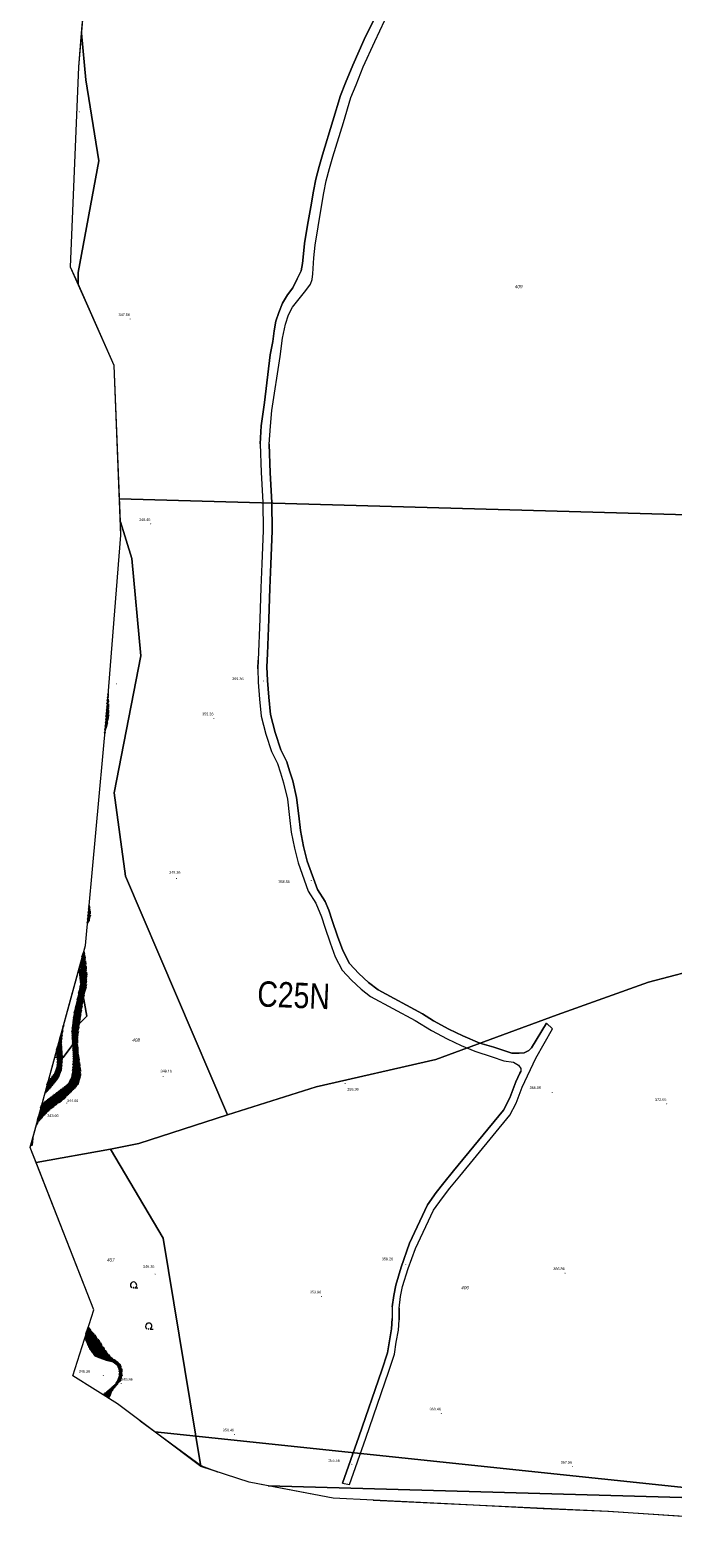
# Model space of a CAD drawing. Header units: metres. Extents: x 345144 to 348639, y 5629211 to 5635235.
# Tile 1 of 256: x 346512 to 346676, y 5629211 to 5629594. Entities that reach past the tile are written whole.
import ezdxf
from ezdxf.enums import TextEntityAlignment as Align

# ---------------------------------------------------------------- set-up
doc = ezdxf.new("R2010")
doc.units = ezdxf.units.M
doc.header["$MEASUREMENT"] = 0
doc.linetypes.add('4_4', pattern=[1.4, 0.7, -0.7])
for name, color, linetype in [('001 Flurstück', 7, 'Continuous'), ('028 Geländeform', 7, 'Continuous'), ('028 Geländeform Ausg.', 7, 'Continuous'), ('081-083 Topographie', 7, 'Continuous'), ('AX Flurstück', 7, 'Continuous'), ('Blatt', 7, 'Continuous'), ('Definitionslinie', 7, 'Continuous'), ('Gemeinde Lokation', 7, 'Continuous'), ('Ortsteil Lokation', 7, 'Continuous'), ('Präsentationsobjekt -Text (punktförmig)', 7, 'Continuous')]:
    doc.layers.add(name, color=color, linetype=linetype)
doc.styles.add('ARIAL', font='arial.ttf', dxfattribs={"height": 1})
doc.styles.add('ARIALIT', font='ariali.ttf', dxfattribs={"height": 1})
pattern_1 = [(250.9552151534, (0, 0), (0.1890527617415, -0.065261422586), [])]

# ---------------------------------------------------------------- blocks, each defined once
blk = doc.blocks.new('alk_043x_nrw')
h = blk.add_hatch(color=7)
edge = h.paths.add_edge_path(flags=0)
edge.add_arc((0, 0), 1, 180, 360, ccw=False)
edge.add_arc((0, 0), 1, 0, 180, ccw=False)
blk = doc.blocks.new('alk_7100_nrwx2')
at = {"true_color": 0x2e2e2e}
h = blk.add_hatch(color=250, dxfattribs=at)
edge = h.paths.add_edge_path(flags=0)
edge.add_arc((0.024073, -0.597267), 0.057254, 180, 360, ccw=False)
edge.add_arc((0.024073, -0.597267), 0.057255, 0, 180, ccw=False)
at = {"color": 250, "lineweight": 5, "true_color": 0x2e2e2e, "flags": 128}
blk.add_lwpolyline([(0.349382, -0.597267), (1, -0.597267)], dxfattribs=at)
at = {"color": 250, "lineweight": 5, "true_color": 0x2e2e2e}
for centre, radius, start, end in [((0.024073, 0.012362), 0.690995, -61.91481688, -118.08518312), ((0.024073, -0.597267), 0.057255, 0, 180), ((0.024073, -0.597267), 0.057254, 180, 0)]:
    blk.add_arc(centre, radius, start, end, dxfattribs=at)

msp = doc.modelspace()

# ---------------------------------------------------------------- hatches: boundary and pattern name
at = {"layer": '028 Geländeform', "true_color": 0xb27500}
h = msp.add_hatch(dxfattribs=at)
h.set_pattern_fill('_USER', color=44, scale=0.2, angle=250.95521515, style=0, pattern_type=0)
h.set_pattern_definition(pattern_1)
h.paths.add_polyline_path([(346531.356, 5629415.556), (346531.339, 5629415.507), (346531.64, 5629418.818), (346532.186, 5629425.58), (346532.188, 5629425.554), (346532.262, 5629422.776), (346532.327, 5629420.027), (346531.955, 5629417.629)], flags=0)
h = msp.add_hatch(dxfattribs=at)
h.set_pattern_fill('_USER', color=44, scale=0.2, angle=250.95521515, style=0, pattern_type=0)
h.set_pattern_definition(pattern_1)
h.paths.add_polyline_path([(346514.909, 5629317.245), (346513.936, 5629315.82), (346515.321, 5629320.883), (346516.131, 5629321.71), (346518.35, 5629323.416), (346520.567, 5629325.072), (346522.112, 5629326.298), (346522.994, 5629327.9), (346523.259, 5629329.672), (346523.427, 5629332.825), (346523.247, 5629336.3), (346523.237, 5629336.493), (346523.054, 5629339.385), (346523.478, 5629343.281), (346523.97, 5629345.855), (346524.538, 5629348.244), (346525.278, 5629351.66), (346525.277, 5629352.024), (346525.272, 5629355.78), (346525.137, 5629356.755), (346526.04, 5629360.057), (346526.247, 5629358.939), (346526.577, 5629356.125), (346526.755, 5629353.849), (346526.601, 5629350.842), (346526.127, 5629348.959), (346525.97, 5629348.151), (346525.621, 5629346.366), (346524.911, 5629341.659), (346524.681, 5629340.136), (346524.356, 5629337.465), (346524.444, 5629335.284), (346524.699, 5629333.026), (346525.108, 5629330.309), (346525.146, 5629328.418), (346524.65, 5629326.341), (346523.496, 5629324.999), (346522.388, 5629323.949), (346520.901, 5629322.425), (346518.584, 5629320.789), (346516.84, 5629319.292)], flags=0)
h.paths.add_polyline_path([(346527.345, 5629367.779), (346526.939, 5629367.086), (346527.354, 5629371.652), (346527.635, 5629370.27), (346527.669, 5629369.014)], flags=0)
h = msp.add_hatch(dxfattribs=at)
h.set_pattern_fill('_USER', color=44, scale=0.2, angle=250.95521515, style=0, pattern_type=0)
h.set_pattern_definition(pattern_1)
h.paths.add_polyline_path([(346519.301, 5629333.063), (346518.998, 5629334.319), (346520.933, 5629341.393), (346520.537, 5629339.201), (346520.283, 5629336.524), (346520.489, 5629333.041), (346520.519, 5629332.539), (346520.294, 5629329.837), (346519.389, 5629327.692), (346517.556, 5629325.376), (346516.16, 5629323.947), (346516.918, 5629326.72), (346517.083, 5629326.898), (346518.54, 5629328.753), (346519.261, 5629330.431), (346519.368, 5629332.786)], flags=0)
h = msp.add_hatch(dxfattribs=at)
h.set_pattern_fill('_USER', color=44, scale=0.2, angle=250.95521515, style=0, pattern_type=0)
h.set_pattern_definition(pattern_1)
h.paths.add_polyline_path([(346532.358, 5629246.306), (346530.894, 5629247.215), (346532.692, 5629248.613), (346534.239, 5629250.047), (346535.067, 5629251.809), (346535.094, 5629253.405), (346534.587, 5629254.724), (346533.423, 5629255.569), (346531.695, 5629255.983), (346529.853, 5629256.66), (346528.826, 5629257.087), (346527.532, 5629258.867), (346526.352, 5629261.585), (346526.288, 5629261.705), (346527.123, 5629264.331), (346527.273, 5629264.222), (346528.716, 5629262.47), (346530.161, 5629260.573), (346531.407, 5629258.505), (346532.65, 5629256.955), (346534.086, 5629255.948), (346535.181, 5629255.086), (346535.662, 5629253.752), (346535.713, 5629252.001), (346535.382, 5629250.847), (346534.143, 5629249.507), (346532.945, 5629247.898)], flags=0)

# ---------------------------------------------------------------- linework, layer by layer
at = {"layer": '001 Flurstück', "color": 8, "linetype": 'Continuous', "lineweight": 13, "true_color": 0x808080, "flags": 128}
for points in [[(346555.743, 5629228.973), (346540.314, 5629240.606), (346555.899, 5629229.106), (346556.051, 5629228.872), (346555.743, 5629228.973)], [(346555.899, 5629229.106), (346560.01, 5629227.573), (346556.051, 5629228.872), (346555.899, 5629229.106)], [(346620.107, 5629219.389), (346599.535, 5629220.378), (346659.364, 5629217.569), (346694.582, 5629215.25), (346711.092, 5629214.371), (346711.1, 5629214.37), (346712.088, 5629214.317), (346712.175, 5629214.251), (346712.75, 5629213.807), (346712.406, 5629213.849), (346694.718, 5629215.178), (346691.533, 5629215.417), (346659.164, 5629217.483), (346642.716, 5629218.228), (346620.107, 5629219.389)]]:
    msp.add_lwpolyline(points, dxfattribs=at)
at = {"layer": '001 Flurstück', "color": 251, "linetype": 'Continuous', "lineweight": 5, "true_color": 0x4f4f4f, "flags": 128}
for points in [[(346555.743, 5629228.973), (346540.314, 5629240.606), (346555.899, 5629229.106), (346556.051, 5629228.872), (346555.743, 5629228.973)], [(346555.899, 5629229.106), (346560.01, 5629227.573), (346556.051, 5629228.872), (346555.899, 5629229.106)], [(346620.107, 5629219.389), (346599.535, 5629220.378), (346659.364, 5629217.569), (346694.582, 5629215.25), (346711.092, 5629214.371), (346711.1, 5629214.37), (346712.088, 5629214.317), (346712.175, 5629214.251), (346712.75, 5629213.807), (346712.406, 5629213.849), (346694.718, 5629215.178), (346691.533, 5629215.417), (346659.164, 5629217.483), (346642.716, 5629218.228), (346620.107, 5629219.389)]]:
    msp.add_lwpolyline(points, dxfattribs=at)
at = {"layer": '081-083 Topographie', "color": 7, "linetype": 'Continuous', "lineweight": 5, "flags": 128}
msp.add_lwpolyline([(346599.865, 5629597.345), (346597.274, 5629591.973), (346597.274, 5629591.973), (346594.358, 5629585.5), (346594.358, 5629585.5), (346592.547, 5629580.956), (346592.547, 5629580.956), (346591.223, 5629577.704), (346591.223, 5629577.704), (346589.32, 5629571.315), (346589.32, 5629571.315), (346586.662, 5629562.617), (346586.662, 5629562.617), (346585.822, 5629559.665), (346585.822, 5629559.665), (346584.956, 5629556.473), (346584.956, 5629556.473), (346584.332, 5629553.414), (346584.332, 5629553.414), (346583.668, 5629549.421), (346583.668, 5629549.421), (346582.87, 5629544.799), (346582.87, 5629544.799), (346582.107, 5629540.122), (346582.107, 5629540.122), (346581.802, 5629537.44), (346581.802, 5629537.44), (346581.611, 5629535.012), (346581.611, 5629535.012), (346581.216, 5629533.115), (346581.216, 5629533.115), (346580.24, 5629531.084), (346580.24, 5629531.084), (346579.091, 5629528.795), (346579.091, 5629528.795), (346577.726, 5629527.051), (346577.726, 5629527.051), (346576.478, 5629524.947), (346576.478, 5629524.947), (346575.605, 5629522.569), (346575.605, 5629522.569), (346574.841, 5629520.339), (346574.841, 5629520.339), (346574.411, 5629517.887), (346574.411, 5629517.887), (346574.017, 5629515.144), (346574.017, 5629515.144), (346573.36, 5629511.805), (346573.36, 5629511.805), (346571.934, 5629499.61), (346571.934, 5629499.61), (346571.097, 5629493.715), (346571.097, 5629493.715), (346570.799, 5629489.12), (346570.799, 5629489.12), (346571.06, 5629481.863), (346571.06, 5629481.863), (346571.489, 5629474.297), (346571.489, 5629474.297), (346571.543, 5629467.061), (346571.543, 5629467.061), (346571.243, 5629458.629), (346571.243, 5629458.629), (346571.004, 5629452.505), (346571.004, 5629452.505), (346570.697, 5629444.61), (346570.697, 5629444.61), (346570.275, 5629434.069), (346570.275, 5629434.069), (346570.188, 5629431.928), (346570.188, 5629431.928), (346570.311, 5629428.471), (346570.311, 5629428.471), (346570.66, 5629424.197), (346570.66, 5629424.197), (346571.101, 5629419.857), (346571.101, 5629419.857), (346572.282, 5629415.241), (346572.282, 5629415.241), (346573.731, 5629410.875), (346573.731, 5629410.875), (346575.212, 5629407.786), (346575.212, 5629407.786), (346575.959, 5629405.468), (346575.959, 5629405.468), (346576.779, 5629402.912), (346576.779, 5629402.912), (346577.728, 5629398.708), (346577.728, 5629398.708), (346578.312, 5629394.074), (346578.312, 5629394.074), (346578.68, 5629390.349), (346578.68, 5629390.349), (346579.522, 5629386.253), (346579.522, 5629386.253), (346580.439, 5629382.502), (346580.439, 5629382.502), (346583.025, 5629375.326), (346583.025, 5629375.326), (346584.995, 5629372.241), (346584.995, 5629372.241), (346586.392, 5629368.815), (346586.392, 5629368.815), (346587.243, 5629366.187), (346587.243, 5629366.187), (346588.616, 5629362.181), (346588.616, 5629362.181), (346589.899, 5629358.579), (346589.899, 5629358.579), (346591.659, 5629355.269), (346591.659, 5629355.269), (346593.989, 5629352.72), (346593.989, 5629352.72), (346596.492, 5629350.358), (346596.492, 5629350.358), (346598.886, 5629348.562), (346598.886, 5629348.562), (346610.192, 5629342.427), (346610.192, 5629342.427), (346614.365, 5629339.867), (346614.365, 5629339.867), (346618.301, 5629337.791), (346618.301, 5629337.791), (346621.884, 5629336.084), (346621.884, 5629336.084), (346625.382, 5629334.649), (346625.382, 5629334.649), (346629.755, 5629333.14), (346629.755, 5629333.14), (346632.755, 5629332.186), (346632.755, 5629332.186), (346635.232, 5629331.79), (346635.232, 5629331.79), (346636.498, 5629331.069), (346636.498, 5629331.069), (346637.038, 5629330.221), (346637.038, 5629330.221), (346637.083, 5629329.485), (346637.083, 5629329.485), (346636.84, 5629329.009), (346636.84, 5629329.009), (346635.819, 5629326.84), (346635.819, 5629326.84), (346634.287, 5629322.749), (346634.287, 5629322.749), (346632.693, 5629319.646), (346632.693, 5629319.646), (346619.972, 5629304.137), (346619.972, 5629304.137), (346617.457, 5629301.143), (346617.457, 5629301.143), (346615.551, 5629298.689), (346615.551, 5629298.689), (346613.311, 5629295.511), (346613.311, 5629295.511), (346608.748, 5629285.759), (346608.748, 5629285.759), (346606.649, 5629279.64), (346606.649, 5629279.64), (346605.281, 5629275.068), (346605.281, 5629275.068), (346604.767, 5629272.496), (346604.767, 5629272.496), (346604.404, 5629269.555), (346604.404, 5629269.555), (346604.391, 5629266.616), (346604.391, 5629266.616), (346604.225, 5629263.952), (346604.225, 5629263.952), (346603.649, 5629260.901), (346603.649, 5629260.901), (346603.17, 5629257.858), (346603.17, 5629257.858), (346601.777, 5629253.497), (346601.777, 5629253.497), (346595.905, 5629236.494), (346595.905, 5629236.494), (346591.764, 5629224.716), (346591.764, 5629224.716), (346593.513, 5629224.41), (346593.513, 5629224.41), (346597.653, 5629236.189), (346597.653, 5629236.189), (346603.525, 5629253.192), (346603.525, 5629253.192), (346604.918, 5629257.553), (346604.918, 5629257.553), (346605.398, 5629260.596), (346605.398, 5629260.596), (346605.973, 5629263.647), (346605.973, 5629263.647), (346606.14, 5629266.311), (346606.14, 5629266.311), (346606.153, 5629269.249), (346606.153, 5629269.249), (346606.516, 5629272.191), (346606.516, 5629272.191), (346607.028, 5629274.771), (346607.028, 5629274.771), (346608.398, 5629279.335), (346608.398, 5629279.335), (346610.332, 5629284.418), (346610.332, 5629284.418), (346614.895, 5629294.17), (346614.895, 5629294.17), (346617.136, 5629297.348), (346617.136, 5629297.348), (346619.041, 5629299.802), (346619.041, 5629299.802), (346621.557, 5629302.795), (346621.557, 5629302.795), (346634.278, 5629318.304), (346634.278, 5629318.304), (346635.872, 5629321.408), (346635.872, 5629321.408), (346637.404, 5629325.499), (346637.404, 5629325.499), (346640.878, 5629332.88), (346640.878, 5629332.88), (346645.107, 5629340.296), (346645.107, 5629340.296), (346643.551, 5629341.754), (346643.551, 5629341.754), (346639.745, 5629335.508), (346639.745, 5629335.508), (346639.138, 5629334.811), (346639.138, 5629334.811), (346637.889, 5629334.213), (346637.889, 5629334.213), (346636.646, 5629334.092), (346636.646, 5629334.092), (346634.793, 5629334.149), (346634.793, 5629334.149), (346630.225, 5629335.6), (346630.225, 5629335.6), (346626.621, 5629336.69), (346626.621, 5629336.69), (346622.354, 5629338.545), (346622.354, 5629338.545), (346618.771, 5629340.251), (346618.771, 5629340.251), (346614.835, 5629342.328), (346614.835, 5629342.328), (346612.085, 5629344.118), (346612.085, 5629344.118), (346600.779, 5629350.253), (346600.779, 5629350.253), (346598.384, 5629352.05), (346598.384, 5629352.05), (346595.882, 5629354.411), (346595.882, 5629354.411), (346593.552, 5629356.96), (346593.552, 5629356.96), (346591.792, 5629360.271), (346591.792, 5629360.271), (346590.509, 5629363.872), (346590.509, 5629363.872), (346589.136, 5629367.879), (346589.136, 5629367.879), (346588.285, 5629370.506), (346588.285, 5629370.506), (346587.345, 5629372.687), (346587.345, 5629372.687), (346585.375, 5629375.772), (346585.375, 5629375.772), (346582.789, 5629382.948), (346582.789, 5629382.948), (346581.872, 5629386.699), (346581.872, 5629386.699), (346581.029, 5629390.795), (346581.029, 5629390.795), (346580.661, 5629394.52), (346580.661, 5629394.52), (346580.078, 5629399.154), (346580.078, 5629399.154), (346579.129, 5629403.358), (346579.129, 5629403.358), (346578.308, 5629405.914), (346578.308, 5629405.914), (346577.562, 5629408.232), (346577.562, 5629408.232), (346576.081, 5629411.321), (346576.081, 5629411.321), (346574.631, 5629415.687), (346574.631, 5629415.687), (346573.451, 5629420.303), (346573.451, 5629420.303), (346573.01, 5629424.643), (346573.01, 5629424.643), (346572.661, 5629428.917), (346572.661, 5629428.917), (346572.537, 5629432.374), (346572.537, 5629432.374), (346572.655, 5629435.741), (346572.655, 5629435.741), (346573.005, 5629444.504), (346573.005, 5629444.504), (346573.313, 5629452.4), (346573.313, 5629452.4), (346573.551, 5629458.523), (346573.551, 5629458.523), (346573.851, 5629466.955), (346573.851, 5629466.955), (346573.797, 5629474.191), (346573.797, 5629474.191), (346573.368, 5629481.757), (346573.368, 5629481.757), (346573.108, 5629489.014), (346573.108, 5629489.014), (346573.405, 5629493.609), (346573.405, 5629493.609), (346573.744, 5629497.642), (346573.744, 5629497.642), (346575.868, 5629511.363), (346575.868, 5629511.363), (346576.53, 5629516.011), (346576.53, 5629516.011), (346577.296, 5629519.553), (346577.296, 5629519.553), (346578.046, 5629521.942), (346578.046, 5629521.942), (346579.025, 5629523.859), (346579.025, 5629523.859), (346581.092, 5629526.406), (346581.092, 5629526.406), (346582.432, 5629528.104), (346582.432, 5629528.104), (346583.588, 5629529.756), (346583.588, 5629529.756), (346584.017, 5629530.91), (346584.017, 5629530.91), (346584.17, 5629532.376), (346584.17, 5629532.376), (346584.445, 5629536.415), (346584.445, 5629536.415), (346584.756, 5629539.663), (346584.756, 5629539.663), (346585.519, 5629544.341), (346585.519, 5629544.341), (346586.317, 5629548.962), (346586.317, 5629548.962), (346586.981, 5629552.955), (346586.981, 5629552.955), (346587.605, 5629556.014), (346587.605, 5629556.014), (346588.471, 5629559.206), (346588.471, 5629559.206), (346589.311, 5629562.159), (346589.311, 5629562.159), (346591.97, 5629570.856), (346591.97, 5629570.856), (346593.872, 5629577.245), (346593.872, 5629577.245), (346595.196, 5629580.497), (346595.196, 5629580.497), (346597.008, 5629585.041), (346597.008, 5629585.041), (346599.923, 5629591.514), (346599.923, 5629591.514), (346602.514, 5629596.886)], dxfattribs=at)
at = {"layer": 'AX Flurstück', "color": 8, "linetype": 'Continuous', "lineweight": 13, "true_color": 0x808080, "flags": 128}
for points in [[(346533.694, 5629509.062), (346524.525, 5629529.855), (346524.534, 5629532.735), (346529.833, 5629561.091), (346526.482, 5629581.703), (346525.447, 5629593.622), (346525.777, 5629597.526)], [(346524.534, 5629532.735), (346524.525, 5629529.855), (346522.654, 5629534.097), (346524.725, 5629585.077), (346525.447, 5629593.622), (346526.482, 5629581.703), (346529.833, 5629561.091), (346524.534, 5629532.735)], [(346679.854, 5629354.87), (346669.507, 5629352.148), (346646.34, 5629343.877), (346615.503, 5629332.486), (346585.093, 5629325.537), (346562.48, 5629318.386), (346536.575, 5629379.176), (346533.719, 5629400.319), (346540.46, 5629435.215), (346538.185, 5629459.979), (346535.301, 5629469.295), (346533.694, 5629509.062)], [(346512.904, 5629310.743), (346513.032, 5629312.516), (346518.658, 5629333.079), (346520.746, 5629333.036), (346523.25, 5629336.305), (346523.153, 5629338.312), (346523.25, 5629340.021), (346526.795, 5629343.516), (346525.185, 5629352.541), (346524.856, 5629355.729), (346526.43, 5629361.481), (346531.64, 5629418.818), (346535.439, 5629465.869), (346535.301, 5629469.295), (346538.185, 5629459.979), (346540.46, 5629435.215), (346533.719, 5629400.319), (346536.575, 5629379.176), (346562.48, 5629318.386), (346540.025, 5629311.148), (346532.782, 5629309.725), (346513.857, 5629306.305), (346512.371, 5629310.101), (346512.491, 5629310.54), (346512.904, 5629310.743)], [(346520.746, 5629333.036), (346518.658, 5629333.079), (346524.856, 5629355.729), (346525.185, 5629352.541), (346526.795, 5629343.516), (346523.25, 5629340.021), (346523.153, 5629338.312), (346523.25, 5629336.305), (346520.746, 5629333.036)], [(346691.533, 5629215.417), (346659.165, 5629217.483), (346659.164, 5629217.483), (346642.717, 5629218.228), (346642.716, 5629218.228), (346641.556, 5629218.288), (346620.107, 5629219.389), (346589.357, 5629220.868), (346567.999, 5629224.952), (346567.998, 5629224.952), (346555.744, 5629228.973), (346546.202, 5629287.02), (346532.782, 5629309.725), (346540.025, 5629311.148), (346562.48, 5629318.386), (346585.093, 5629325.537), (346615.503, 5629332.486), (346646.34, 5629343.877), (346669.507, 5629352.148), (346679.854, 5629354.87)], [(346512.904, 5629310.743), (346512.491, 5629310.54), (346513.032, 5629312.516), (346512.904, 5629310.743)], [(346528.539, 5629268.786), (346513.857, 5629306.305), (346532.782, 5629309.725), (346546.202, 5629287.02), (346555.744, 5629228.973), (346555.743, 5629228.973), (346534.587, 5629244.924), (346523.2, 5629251.987), (346528.539, 5629268.786)]]:
    msp.add_lwpolyline(points, dxfattribs=at)
at = {"layer": 'Blatt', "color": 205, "linetype": 'Continuous', "lineweight": 5, "true_color": 0x873099, "flags": 128}
for points in [[(346832.731, 5629466.777), (346535.064, 5629475.159), (346533.694, 5629509.062), (346522.654, 5629534.097), (346524.725, 5629585.077), (346530.715, 5629655.947), (346541.299, 5629715.996), (346545.423, 5629724.944), (346839.768, 5629716.655), (346832.731, 5629466.777)], [(346535.439, 5629465.869), (346535.064, 5629475.159), (346832.731, 5629466.777), (346826.276, 5629237.472), (346811.198, 5629228.963), (346788.033, 5629218.78), (346786.057, 5629218.017), (346572.869, 5629224.021), (346567.998, 5629224.952), (346555.743, 5629228.973), (346534.587, 5629244.924), (346523.2, 5629251.987), (346528.539, 5629268.786), (346512.371, 5629310.101), (346526.43, 5629361.481), (346531.64, 5629418.818), (346535.439, 5629465.869)], [(346589.357, 5629220.868), (346572.869, 5629224.021), (346786.057, 5629218.017), (346775.825, 5629214.067), (346763.596, 5629211.37), (346758.535, 5629211.262), (346737.526, 5629210.809), (346712.406, 5629213.849), (346694.718, 5629215.178), (346691.533, 5629215.417), (346659.164, 5629217.483), (346642.716, 5629218.228), (346620.107, 5629219.389), (346589.357, 5629220.868)]]:
    msp.add_lwpolyline(points, dxfattribs=at)
at = {"layer": 'Definitionslinie', "color": 7, "linetype": 'Continuous', "lineweight": 5, "flags": 128}
for points in [[(346597.274, 5629591.973), (346599.865, 5629597.345)], [(346599.923, 5629591.514), (346602.514, 5629596.886)], [(346594.358, 5629585.5), (346597.274, 5629591.973)], [(346597.008, 5629585.041), (346599.923, 5629591.514)], [(346592.547, 5629580.956), (346594.358, 5629585.5)], [(346595.196, 5629580.497), (346597.008, 5629585.041)], [(346591.223, 5629577.704), (346592.547, 5629580.956)], [(346593.872, 5629577.245), (346595.196, 5629580.497)], [(346589.32, 5629571.315), (346591.223, 5629577.704)], [(346591.97, 5629570.856), (346593.872, 5629577.245)], [(346586.662, 5629562.617), (346589.32, 5629571.315)], [(346589.311, 5629562.159), (346591.97, 5629570.856)], [(346585.822, 5629559.665), (346586.662, 5629562.617)], [(346588.471, 5629559.206), (346589.311, 5629562.159)], [(346584.956, 5629556.473), (346585.822, 5629559.665)], [(346587.605, 5629556.014), (346588.471, 5629559.206)], [(346583.668, 5629549.421), (346584.332, 5629553.414)], [(346584.332, 5629553.414), (346584.956, 5629556.473)], [(346586.317, 5629548.962), (346586.981, 5629552.955)], [(346586.981, 5629552.955), (346587.605, 5629556.014)], [(346582.87, 5629544.799), (346583.668, 5629549.421)], [(346585.519, 5629544.341), (346586.317, 5629548.962)], [(346582.107, 5629540.122), (346582.87, 5629544.799)], [(346584.756, 5629539.663), (346585.519, 5629544.341)], [(346581.611, 5629535.012), (346581.802, 5629537.44)], [(346581.802, 5629537.44), (346582.107, 5629540.122)], [(346584.445, 5629536.415), (346584.756, 5629539.663)], [(346581.216, 5629533.115), (346581.611, 5629535.012)], [(346584.17, 5629532.376), (346584.445, 5629536.415)], [(346579.091, 5629528.795), (346580.24, 5629531.084)], [(346580.24, 5629531.084), (346581.216, 5629533.115)], [(346582.432, 5629528.104), (346583.588, 5629529.756)], [(346583.588, 5629529.756), (346584.017, 5629530.91)], [(346584.017, 5629530.91), (346584.17, 5629532.376)], [(346576.478, 5629524.947), (346577.726, 5629527.051)], [(346577.726, 5629527.051), (346579.091, 5629528.795)], [(346579.025, 5629523.859), (346581.092, 5629526.406)], [(346581.092, 5629526.406), (346582.432, 5629528.104)], [(346574.841, 5629520.339), (346575.605, 5629522.569)], [(346575.605, 5629522.569), (346576.478, 5629524.947)], [(346578.046, 5629521.942), (346579.025, 5629523.859)], [(346574.411, 5629517.887), (346574.841, 5629520.339)], [(346576.53, 5629516.011), (346577.296, 5629519.553)], [(346577.296, 5629519.553), (346578.046, 5629521.942)], [(346573.36, 5629511.805), (346574.017, 5629515.144)], [(346574.017, 5629515.144), (346574.411, 5629517.887)], [(346575.868, 5629511.363), (346576.53, 5629516.011)], [(346571.934, 5629499.61), (346573.36, 5629511.805)], [(346573.744, 5629497.642), (346575.868, 5629511.363)], [(346571.097, 5629493.715), (346571.934, 5629499.61)], [(346573.405, 5629493.609), (346573.744, 5629497.642)], [(346570.799, 5629489.12), (346571.097, 5629493.715)], [(346573.108, 5629489.014), (346573.405, 5629493.609)], [(346570.799, 5629489.12), (346571.06, 5629481.863)], [(346573.108, 5629489.014), (346573.368, 5629481.757)], [(346571.06, 5629481.863), (346571.489, 5629474.297)], [(346573.368, 5629481.757), (346573.797, 5629474.191)], [(346571.489, 5629474.297), (346571.543, 5629467.061)], [(346573.797, 5629474.191), (346573.851, 5629466.955)], [(346571.543, 5629467.061), (346571.243, 5629458.629)], [(346573.851, 5629466.955), (346573.551, 5629458.523)], [(346571.243, 5629458.629), (346571.004, 5629452.505)], [(346573.551, 5629458.523), (346573.313, 5629452.4)], [(346571.004, 5629452.505), (346570.697, 5629444.61)], [(346573.313, 5629452.4), (346573.005, 5629444.504)], [(346570.697, 5629444.61), (346570.275, 5629434.069)], [(346573.005, 5629444.504), (346572.655, 5629435.741)], [(346570.188, 5629431.928), (346570.275, 5629434.069)], [(346572.655, 5629435.741), (346572.537, 5629432.374)], [(346570.188, 5629431.928), (346570.311, 5629428.471)], [(346572.537, 5629432.374), (346572.661, 5629428.917)], [(346570.311, 5629428.471), (346570.66, 5629424.197)], [(346572.661, 5629428.917), (346573.01, 5629424.643)], [(346570.66, 5629424.197), (346571.101, 5629419.857)], [(346573.01, 5629424.643), (346573.451, 5629420.303)], [(346571.101, 5629419.857), (346572.282, 5629415.241)], [(346573.451, 5629420.303), (346574.631, 5629415.687)], [(346572.282, 5629415.241), (346573.731, 5629410.875)], [(346574.631, 5629415.687), (346576.081, 5629411.321)], [(346573.731, 5629410.875), (346575.212, 5629407.786)], [(346576.081, 5629411.321), (346577.562, 5629408.232)], [(346575.212, 5629407.786), (346575.959, 5629405.468)], [(346577.562, 5629408.232), (346578.308, 5629405.914)], [(346575.959, 5629405.468), (346576.779, 5629402.912)], [(346578.308, 5629405.914), (346579.129, 5629403.358)], [(346579.129, 5629403.358), (346580.078, 5629399.154)], [(346576.779, 5629402.912), (346577.728, 5629398.708)], [(346577.728, 5629398.708), (346578.312, 5629394.074)], [(346580.078, 5629399.154), (346580.661, 5629394.52)], [(346578.312, 5629394.074), (346578.68, 5629390.349)], [(346580.661, 5629394.52), (346581.029, 5629390.795)], [(346578.68, 5629390.349), (346579.522, 5629386.253)], [(346581.029, 5629390.795), (346581.872, 5629386.699)], [(346579.522, 5629386.253), (346580.439, 5629382.502)], [(346581.872, 5629386.699), (346582.789, 5629382.948)], [(346580.439, 5629382.502), (346583.025, 5629375.326)], [(346582.789, 5629382.948), (346585.375, 5629375.772)], [(346583.025, 5629375.326), (346584.995, 5629372.241)], [(346585.375, 5629375.772), (346587.345, 5629372.687)], [(346587.345, 5629372.687), (346588.285, 5629370.506)], [(346584.995, 5629372.241), (346586.392, 5629368.815)], [(346586.392, 5629368.815), (346587.243, 5629366.187)], [(346588.285, 5629370.506), (346589.136, 5629367.879)], [(346587.243, 5629366.187), (346588.616, 5629362.181)], [(346589.136, 5629367.879), (346590.509, 5629363.872)], [(346588.616, 5629362.181), (346589.899, 5629358.579)], [(346590.509, 5629363.872), (346591.792, 5629360.271)], [(346589.899, 5629358.579), (346591.659, 5629355.269)], [(346591.792, 5629360.271), (346593.552, 5629356.96)], [(346591.659, 5629355.269), (346593.989, 5629352.72)], [(346593.552, 5629356.96), (346595.882, 5629354.411)], [(346595.882, 5629354.411), (346598.384, 5629352.05)], [(346593.989, 5629352.72), (346596.492, 5629350.358)], [(346596.492, 5629350.358), (346598.886, 5629348.562)], [(346598.384, 5629352.05), (346600.779, 5629350.253)], [(346600.779, 5629350.253), (346612.085, 5629344.118)], [(346598.886, 5629348.562), (346610.192, 5629342.427)], [(346610.192, 5629342.427), (346614.365, 5629339.867)], [(346612.085, 5629344.118), (346614.835, 5629342.328)], [(346614.835, 5629342.328), (346618.771, 5629340.251)], [(346639.745, 5629335.508), (346643.551, 5629341.754)], [(346643.551, 5629341.754), (346645.107, 5629340.296)], [(346614.365, 5629339.867), (346618.301, 5629337.791)], [(346618.771, 5629340.251), (346622.354, 5629338.545)], [(346622.354, 5629338.545), (346626.621, 5629336.69)], [(346640.878, 5629332.88), (346645.107, 5629340.296)], [(346618.301, 5629337.791), (346621.884, 5629336.084)], [(346621.884, 5629336.084), (346625.382, 5629334.649)], [(346625.382, 5629334.649), (346629.755, 5629333.14)], [(346626.621, 5629336.69), (346630.225, 5629335.6)], [(346630.225, 5629335.6), (346634.793, 5629334.149)], [(346634.793, 5629334.149), (346636.646, 5629334.092)], [(346636.646, 5629334.092), (346637.889, 5629334.213)], [(346637.889, 5629334.213), (346639.138, 5629334.811)], [(346639.138, 5629334.811), (346639.745, 5629335.508)], [(346629.755, 5629333.14), (346632.755, 5629332.186)], [(346632.755, 5629332.186), (346635.232, 5629331.79)], [(346635.232, 5629331.79), (346636.498, 5629331.069)], [(346636.498, 5629331.069), (346637.038, 5629330.221)], [(346637.404, 5629325.499), (346640.878, 5629332.88)], [(346634.287, 5629322.749), (346635.819, 5629326.84)], [(346635.819, 5629326.84), (346636.84, 5629329.009)], [(346636.84, 5629329.009), (346637.083, 5629329.485)], [(346637.038, 5629330.221), (346637.083, 5629329.485)], [(346632.693, 5629319.646), (346634.287, 5629322.749)], [(346635.872, 5629321.408), (346637.404, 5629325.499)], [(346619.972, 5629304.137), (346632.693, 5629319.646)], [(346634.278, 5629318.304), (346635.872, 5629321.408)], [(346621.557, 5629302.795), (346634.278, 5629318.304)], [(346617.457, 5629301.143), (346619.972, 5629304.137)], [(346615.551, 5629298.689), (346617.457, 5629301.143)], [(346617.136, 5629297.348), (346619.041, 5629299.802)], [(346619.041, 5629299.802), (346621.557, 5629302.795)], [(346613.311, 5629295.511), (346615.551, 5629298.689)], [(346614.895, 5629294.17), (346617.136, 5629297.348)], [(346608.748, 5629285.759), (346613.311, 5629295.511)], [(346610.332, 5629284.418), (346614.895, 5629294.17)], [(346606.649, 5629279.64), (346608.748, 5629285.759)], [(346608.398, 5629279.335), (346610.332, 5629284.418)], [(346605.281, 5629275.068), (346606.649, 5629279.64)], [(346607.028, 5629274.771), (346608.398, 5629279.335)], [(346604.767, 5629272.496), (346605.281, 5629275.068)], [(346606.516, 5629272.191), (346607.028, 5629274.771)], [(346604.404, 5629269.555), (346604.391, 5629266.616)], [(346604.404, 5629269.555), (346604.767, 5629272.496)], [(346606.153, 5629269.249), (346606.14, 5629266.311)], [(346606.153, 5629269.249), (346606.516, 5629272.191)], [(346604.225, 5629263.952), (346604.391, 5629266.616)], [(346605.973, 5629263.647), (346606.14, 5629266.311)], [(346603.649, 5629260.901), (346604.225, 5629263.952)], [(346605.398, 5629260.596), (346605.973, 5629263.647)], [(346601.777, 5629253.497), (346603.17, 5629257.858)], [(346603.17, 5629257.858), (346603.649, 5629260.901)], [(346603.525, 5629253.192), (346604.918, 5629257.553)], [(346604.918, 5629257.553), (346605.398, 5629260.596)], [(346595.905, 5629236.494), (346601.777, 5629253.497)], [(346597.653, 5629236.189), (346603.525, 5629253.192)], [(346591.764, 5629224.716), (346595.905, 5629236.494)], [(346593.513, 5629224.41), (346597.653, 5629236.189)], [(346591.764, 5629224.716), (346593.513, 5629224.41)]]:
    msp.add_lwpolyline(points, dxfattribs=at)
at = {"layer": 'Definitionslinie', "color": 44, "linetype": '4_4', "lineweight": 5, "true_color": 0xb27500, "flags": 128}
for points in [[(346532.185974, 5629425.579947), (346532.188, 5629425.554)], [(346532.188, 5629425.554), (346532.262, 5629422.776)], [(346532.262, 5629422.776), (346532.327, 5629420.027)], [(346531.955, 5629417.629), (346532.327, 5629420.027)], [(346531.339174, 5629415.507352), (346531.356, 5629415.556)], [(346531.356, 5629415.556), (346531.955, 5629417.629)], [(346527.345, 5629367.779), (346527.669, 5629369.014)], [(346527.35421, 5629371.652102), (346527.635, 5629370.27)], [(346527.635, 5629370.27), (346527.669, 5629369.014)], [(346526.939294, 5629367.085871), (346527.345, 5629367.779)], [(346526.040381, 5629360.057099), (346526.247, 5629358.939)], [(346526.247, 5629358.939), (346526.577, 5629356.125)], [(346526.577, 5629356.125), (346526.755, 5629353.849)], [(346526.601, 5629350.842), (346526.755, 5629353.849)], [(346526.127, 5629348.959), (346526.601, 5629350.842)], [(346524.681, 5629340.136), (346524.911, 5629341.659), (346524.911, 5629341.659), (346525.621, 5629346.366)], [(346525.621, 5629346.366), (346525.97, 5629348.151), (346525.97, 5629348.151), (346526.127, 5629348.959)], [(346524.356, 5629337.465), (346524.681, 5629340.136)], [(346518.997768, 5629334.319175), (346519.301, 5629333.063), (346519.301, 5629333.063), (346519.368, 5629332.786)], [(346524.356, 5629337.465), (346524.444, 5629335.284)], [(346524.444, 5629335.284), (346524.699, 5629333.026)], [(346518.54, 5629328.753), (346519.261, 5629330.431)], [(346519.261, 5629330.431), (346519.368, 5629332.786)], [(346524.699, 5629333.026), (346525.108, 5629330.309)], [(346525.108, 5629330.309), (346525.146, 5629328.418)], [(346516.918304, 5629326.719571), (346517.083, 5629326.898)], [(346517.083, 5629326.898), (346518.54, 5629328.753)], [(346524.65, 5629326.341), (346525.146, 5629328.418)], [(346520.901, 5629322.425), (346522.388, 5629323.949)], [(346522.388, 5629323.949), (346523.496, 5629324.999)], [(346523.496, 5629324.999), (346524.65, 5629326.341)], [(346514.909, 5629317.245), (346516.84, 5629319.292)], [(346516.84, 5629319.292), (346518.584, 5629320.789)], [(346518.584, 5629320.789), (346520.901, 5629322.425)], [(346513.935818, 5629315.819781), (346514.909, 5629317.245)], [(346527.123186, 5629264.331185), (346527.273, 5629264.222)], [(346527.273, 5629264.222), (346528.716, 5629262.47)], [(346528.716, 5629262.47), (346530.161, 5629260.573)], [(346530.161, 5629260.573), (346531.407, 5629258.505)], [(346531.407, 5629258.505), (346532.65, 5629256.955)], [(346532.65, 5629256.955), (346534.086, 5629255.948)], [(346534.086, 5629255.948), (346535.181, 5629255.086)], [(346535.181, 5629255.086), (346535.662, 5629253.752)], [(346535.662, 5629253.752), (346535.713, 5629252.001)], [(346534.143, 5629249.507), (346535.382, 5629250.847)], [(346535.382, 5629250.847), (346535.713, 5629252.001)], [(346532.358174, 5629246.306471), (346532.945, 5629247.898)], [(346532.945, 5629247.898), (346534.143, 5629249.507)]]:
    msp.add_lwpolyline(points, dxfattribs=at)
at = {"layer": 'Definitionslinie', "color": 44, "linetype": 'Continuous', "lineweight": 5, "true_color": 0xb27500, "flags": 128}
for points in [[(346525.136702, 5629356.754515), (346525.272, 5629355.78)], [(346525.272, 5629355.78), (346525.277, 5629352.024), (346525.277, 5629352.024), (346525.278, 5629351.66)], [(346524.538, 5629348.244), (346525.278, 5629351.66)], [(346523.478, 5629343.281), (346523.97, 5629345.855)], [(346523.97, 5629345.855), (346524.538, 5629348.244)], [(346523.054, 5629339.385), (346523.478, 5629343.281)], [(346520.283, 5629336.524), (346520.537, 5629339.201)], [(346520.537, 5629339.201), (346520.93338, 5629341.39306)], [(346523.054, 5629339.385), (346523.237, 5629336.493)], [(346520.283, 5629336.524), (346520.489, 5629333.041), (346520.489, 5629333.041), (346520.519, 5629332.539)], [(346523.237, 5629336.493), (346523.247, 5629336.3), (346523.247, 5629336.3), (346523.427, 5629332.825)], [(346520.294, 5629329.837), (346520.519, 5629332.539)], [(346523.259, 5629329.672), (346523.427, 5629332.825)], [(346517.556, 5629325.376), (346519.389, 5629327.692)], [(346519.389, 5629327.692), (346520.294, 5629329.837)], [(346522.112, 5629326.298), (346522.994, 5629327.9)], [(346522.994, 5629327.9), (346523.259, 5629329.672)], [(346516.131, 5629321.71), (346518.35, 5629323.416)], [(346516.159521, 5629323.946523), (346517.556, 5629325.376)], [(346518.35, 5629323.416), (346520.567, 5629325.072)], [(346520.567, 5629325.072), (346522.112, 5629326.298)], [(346515.321286, 5629320.88311), (346516.131, 5629321.71)], [(346526.288486, 5629261.704827), (346526.352, 5629261.585)], [(346526.352, 5629261.585), (346527.532, 5629258.867)], [(346527.532, 5629258.867), (346528.826, 5629257.087)], [(346528.826, 5629257.087), (346529.853, 5629256.66)], [(346529.853, 5629256.66), (346531.695, 5629255.983)], [(346531.695, 5629255.983), (346533.423, 5629255.569)], [(346533.423, 5629255.569), (346534.587, 5629254.724)], [(346534.587, 5629254.724), (346535.094, 5629253.405)], [(346532.692, 5629248.613), (346534.239, 5629250.047)], [(346534.239, 5629250.047), (346535.067, 5629251.809)], [(346535.094, 5629253.405), (346535.067, 5629251.809)], [(346530.893753, 5629247.214806), (346530.894, 5629247.215), (346530.894, 5629247.215), (346532.692, 5629248.613)]]:
    msp.add_lwpolyline(points, dxfattribs=at)
at = {"layer": 'Gemeinde Lokation', "color": 7, "linetype": 'Continuous', "lineweight": 5, "flags": 128}
for points in [[(346771.101, 5629213.852), (346544.016, 5629237.815), (346534.587, 5629244.924), (346523.2, 5629251.987), (346528.539, 5629268.786), (346512.371, 5629310.101), (346526.43, 5629361.481), (346531.64, 5629418.818), (346535.439, 5629465.869), (346533.694, 5629509.062), (346522.654, 5629534.097), (346524.725, 5629585.077), (346530.715, 5629655.947)], [(346555.743, 5629228.973), (346544.016, 5629237.815), (346771.101, 5629213.852), (346840.113, 5629245.281), (346834.538, 5629242.134), (346811.198, 5629228.963), (346788.033, 5629218.78), (346775.825, 5629214.067), (346763.596, 5629211.37), (346758.535, 5629211.262), (346737.526, 5629210.809), (346712.406, 5629213.849), (346694.718, 5629215.178), (346691.533, 5629215.417), (346659.164, 5629217.483), (346642.716, 5629218.228), (346620.107, 5629219.389), (346589.357, 5629220.868), (346567.998, 5629224.952), (346555.743, 5629228.973)]]:
    msp.add_lwpolyline(points, dxfattribs=at)
at = {"layer": 'Ortsteil Lokation', "color": 7, "linetype": 'Continuous', "lineweight": 5, "flags": 128}
msp.add_lwpolyline([(346691.533, 5629215.417), (346659.164, 5629217.483), (346642.716, 5629218.228), (346620.107, 5629219.389), (346589.357, 5629220.868), (346567.998, 5629224.952), (346555.743, 5629228.973), (346534.587, 5629244.924), (346523.2, 5629251.987), (346528.539, 5629268.786), (346512.371, 5629310.101), (346526.43, 5629361.481), (346531.64, 5629418.818), (346535.439, 5629465.869), (346533.694, 5629509.062), (346522.654, 5629534.097), (346524.725, 5629585.077), (346530.715, 5629655.947)], dxfattribs=at)

# ---------------------------------------------------------------- block references
at = {"layer": '028 Geländeform', "xscale": 0.125, "yscale": 0.125}
for p, rotation in [((346524.827, 5629573.598), -2.326667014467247), ((346537.793, 5629520.882), -2.326094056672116), ((346543.017, 5629468.767), -2.326036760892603), ((346534.284, 5629428.041), -2.325463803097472), ((346571.662, 5629428.789), -2.325463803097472), ((346559.034, 5629419.288), -2.325463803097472), ((346549.549, 5629378.548), -2.325463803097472), ((346583.787, 5629378.033), -2.325463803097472), ((346546.188, 5629328.222), -2.325463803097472), ((346592.415, 5629326.387), -2.325463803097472), ((346645.018, 5629324.122), -2.326094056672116), ((346516.411, 5629321.664), -2.325463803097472), ((346521.675, 5629321.407), -2.325463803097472), ((346674.147, 5629321.204), -2.326094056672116), ((346607.812, 5629280.388), -2.326094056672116), ((346544.121, 5629277.902), -2.325521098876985), ((346648.295, 5629278.155), -2.326094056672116), ((346586.43, 5629272.211), -2.324890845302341), ((346530.953, 5629252.107), -2.325521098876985), ((346535.49, 5629250.105), -2.325463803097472), ((346616.836, 5629242.445), -2.326094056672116), ((346564.27, 5629237.103), -2.325463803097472), ((346594.12, 5629229.546), -2.325521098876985), ((346650.171, 5629228.925), -2.325521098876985)]:
    msp.add_blockref('alk_043x_nrw', p, dxfattribs=dict(at, rotation=rotation))
at = {"layer": '081-083 Topographie', "xscale": 1.15275, "yscale": 1.15275, "rotation": -2.325521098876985}
for p in [(346538.616, 5629275.106), (346542.464, 5629264.64)]:
    msp.add_blockref('alk_7100_nrwx2', p, dxfattribs=at)

# ---------------------------------------------------------------- texts
at = {"layer": '028 Geländeform Ausg.', "color": 44, "true_color": 0xb27500, "style": 'ARIAL', "width": 0.8}
for s, height, p in [('347.56', 0.6761367, (346534.823, 5629521.653)), ('348.46', 0.6761367, (346540.046, 5629469.538)), ('359.36', 0.6761367, (346563.699, 5629429.014)), ('355.26', 0.6761366, (346556.063, 5629420.059)), ('349.36', 0.6761367, (346547.677, 5629379.755)), ('358.86', 0.6761367, (346575.463, 5629377.419)), ('348.16', 0.6761367, (346545.491, 5629329.197)), ('355.36', 0.6761366, (346592.958, 5629324.586)), ('366.06', 0.6761367, (346639.298, 5629325.005)), ('372.66', 0.6761367, (346671.177, 5629321.975)), ('344.66', 0.6761367, (346521.713, 5629321.665)), ('343.66', 0.6761366, (346516.717, 5629317.894)), ('359.26', 0.6761367, (346601.73, 5629281.413)), ('346.36', 0.6761367, (346541.058, 5629279.504)), ('366.86', 0.6761367, (346645.324, 5629278.926)), ('353.96', 0.6761367, (346583.459, 5629272.982)), ('345.36', 0.6761367, (346524.712, 5629252.815)), ('345.86', 0.6761367, (346535.539, 5629250.77)), ('360.46', 0.6761367, (346613.865, 5629243.216)), ('350.46', 0.6761367, (346561.299, 5629237.874)), ('355.56', 0.6761367, (346588.179, 5629230.142)), ('367.56', 0.6761367, (346647.201, 5629229.696))]:
    msp.add_text(s, height=height, dxfattribs=at).set_placement(p)
at = {"layer": 'Blatt', "color": 205, "true_color": 0x873099, "style": 'ARIAL', "width": 0.8}
msp.add_text('C25N', height=6.4592502, rotation=-2.32546882, dxfattribs=at).set_placement((346579.337, 5629348.876), align=Align.MIDDLE_CENTER)
at = {"layer": 'Präsentationsobjekt -Text (punktförmig)', "color": 8, "true_color": 0x808080, "style": 'ARIALIT'}
for s, p in [('409', (346636.522, 5629529.141)), ('408', (346539.295, 5629337.434)), ('407', (346532.863, 5629281.508)), ('406', (346622.884, 5629274.469))]:
    msp.add_text(s, height=0.8421, dxfattribs=at).set_placement(p, align=Align.MIDDLE_CENTER)

doc.saveas('drawing.dxf')
